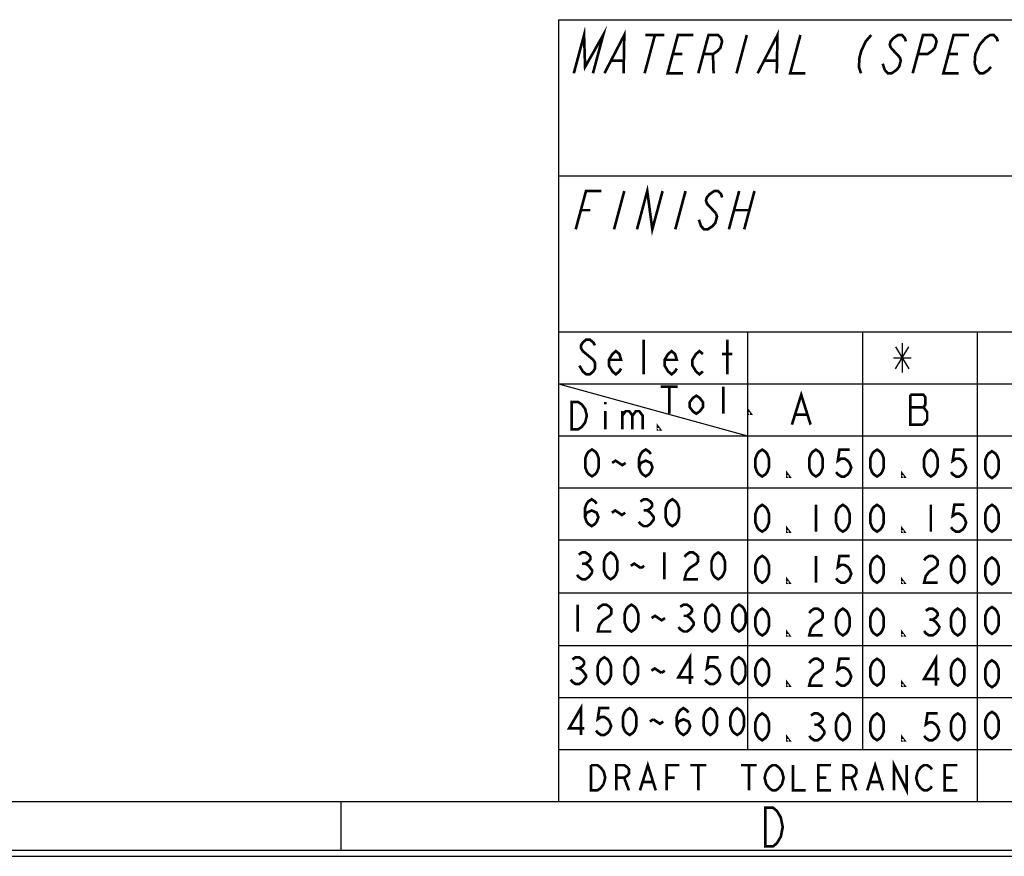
# Model space of a CAD drawing. Header units: millimetres. Extents: x 0 to 420, y 0 to 297.
# Tile 4 of 16: x 204 to 260, y 0 to 47. Entities that reach past the tile are written whole.
import ezdxf

# ---------------------------------------------------------------- set-up
doc = ezdxf.new("R2010")
doc.units = ezdxf.units.MM
doc.header["$LTSCALE"] = 23.1
doc.layers.get('0').update_dxf_attribs({"linetype": 'CONTINUOUS'})

msp = doc.modelspace()

# ---------------------------------------------------------------- linework, layer by layer
at = {"color": 7, "linetype": 'CONTINUOUS', "true_color": 0xf5f5f5}
for p, q in [((234.756, 47.473), (417.234, 47.473)), ((234.756, 47.473), (234.756, 3.102)), ((234.756, 38.619), (315.07, 38.619)), ((234.756, 29.765), (417.234, 29.765)), ((245.479, 29.765), (245.479, 6.053)), ((251.995, 29.765), (251.995, 6.053)), ((258.512, 29.765), (258.512, 3.102)), ((254.254, 29.123), (254.254, 27.456)), ((253.879, 28.914), (254.629, 27.664)), ((253.879, 27.664), (254.629, 28.914)), ((253.754, 28.289), (254.754, 28.289)), ((234.756, 26.814), (304.127, 26.814)), ((234.756, 26.814), (245.479, 23.863)), ((234.756, 23.863), (304.127, 23.863)), ((234.756, 20.911), (417.234, 20.911)), ((234.756, 17.96), (304.127, 17.96)), ((234.756, 14.958), (304.127, 14.958)), ((234.756, 11.955), (417.234, 11.955)), ((234.756, 9.004), (304.127, 9.004)), ((234.756, 6.053), (304.127, 6.053)), ((2.782, 3.102), (417.234, 3.102)), ((222.436, 0.358), (222.436, 3.102)), ((0, 0), (420, 0)), ((0.038, 0.358), (419.978, 0.358))]:
    msp.add_line(p, q, dxfattribs=at)
at = {"color": 7, "linetype": 'CONTINUOUS', "true_color": 0xf5f5f5, "const_width": 0.15}
for points in [[(235.625, 44.432), (236.207, 46.604), (236.265, 44.794), (237.293, 46.604), (236.711, 44.432)], [(237.363, 44.432), (238.488, 46.604), (238.449, 44.432)], [(246.051, 44.432), (247.176, 46.604), (247.137, 44.432)], [(240.225, 46.604), (239.643, 44.432)], [(239.682, 46.604), (240.768, 46.604)], [(241.815, 44.432), (240.947, 44.432), (241.529, 46.604), (242.397, 46.604)], [(242.684, 44.432), (243.266, 46.604), (243.809, 46.604), (243.978, 46.423), (244.038, 46.242), (243.941, 45.88), (243.784, 45.699), (243.518, 45.518), (242.975, 45.518)], [(245.438, 46.604), (244.856, 44.432)], [(248.479, 46.604), (247.897, 44.432), (248.766, 44.432)], [(252.498, 46.604), (252.184, 46.242), (251.93, 45.699), (251.833, 45.337), (251.796, 44.794), (251.916, 44.432)], [(254.464, 46.242), (254.404, 46.423), (254.236, 46.604), (254.018, 46.604), (253.753, 46.423), (253.596, 46.242), (253.547, 46.061), (253.607, 45.88)], [(254.848, 44.432), (255.43, 46.604), (255.973, 46.604), (256.142, 46.423), (256.202, 46.242), (256.105, 45.88), (255.948, 45.699), (255.682, 45.518), (255.139, 45.518)], [(257.455, 44.432), (256.586, 44.432), (257.168, 46.604), (258.037, 46.604)], [(258.361, 44.975), (258.397, 45.518), (258.652, 46.061), (258.809, 46.242), (258.966, 46.423), (259.232, 46.604), (259.449, 46.604), (259.617, 46.423), (259.678, 46.242)], [(253.607, 45.88), (253.945, 45.518), (254.113, 45.337), (254.173, 45.156), (254.076, 44.794), (253.919, 44.613), (253.654, 44.432), (253.436, 44.432), (253.268, 44.613)], [(241.238, 45.518), (241.781, 45.518)], [(243.518, 45.518), (243.553, 44.432)], [(256.877, 45.518), (257.42, 45.518)], [(237.774, 45.156), (238.425, 45.156)], [(246.462, 45.156), (247.114, 45.156)], [(253.268, 44.613), (253.147, 44.975)], [(259.29, 44.794), (259.132, 44.613), (258.867, 44.432), (258.65, 44.432), (258.481, 44.613), (258.361, 44.975)], [(239.209, 35.578), (239.791, 37.75), (240.078, 35.578), (240.66, 37.75)], [(235.733, 35.578), (236.316, 37.75), (237.184, 37.75)], [(238.488, 37.75), (237.906, 35.578)], [(241.963, 37.75), (241.381, 35.578)], [(244.038, 37.388), (243.978, 37.569), (243.809, 37.75), (243.592, 37.75), (243.326, 37.569), (243.169, 37.388), (243.121, 37.207), (243.181, 37.026), (243.35, 36.845), (243.687, 36.483)], [(245.004, 37.75), (244.422, 35.578)], [(245.873, 37.75), (245.291, 35.578)], [(236.025, 36.664), (236.568, 36.664)], [(243.687, 36.483), (243.747, 36.302), (243.65, 35.94), (243.493, 35.759), (243.227, 35.578), (243.01, 35.578), (242.841, 35.759), (242.721, 36.121)], [(244.713, 36.664), (245.582, 36.664)], [(236.826, 28.995), (236.728, 29.159), (236.53, 29.324), (236.333, 29.324), (236.135, 29.159), (236.037, 28.995), (236.037, 28.83), (236.135, 28.666)], [(239.591, 27.349), (239.591, 29.324)], [(244.33, 27.349), (244.33, 29.324)], [(236.135, 28.666), (236.728, 28.172), (236.826, 28.007), (236.826, 27.678), (236.728, 27.514), (236.53, 27.349), (236.333, 27.349), (236.135, 27.514), (236.037, 27.678), (235.938, 27.843)], [(238.307, 27.678), (238.209, 27.514), (238.011, 27.349), (237.814, 27.514), (237.616, 27.843), (237.616, 28.172), (237.814, 28.501), (238.011, 28.666), (238.209, 28.501), (238.307, 28.172), (237.616, 28.172)], [(241.467, 27.678), (241.368, 27.514), (241.171, 27.349), (240.973, 27.514), (240.776, 27.843), (240.776, 28.172), (240.973, 28.501), (241.171, 28.666), (241.368, 28.501), (241.467, 28.172), (240.776, 28.172)], [(242.948, 27.514), (242.75, 27.349), (242.553, 27.514), (242.355, 27.843), (242.355, 28.172), (242.553, 28.501), (242.75, 28.666), (242.948, 28.501)], [(244.034, 28.501), (244.626, 28.501)], [(240.56, 26.651), (241.519, 26.651)], [(241.039, 26.651), (241.039, 25.116)], [(244.109, 25.116), (244.109, 26.651)], [(247.996, 24.495), (248.525, 26.19), (249.055, 24.495)], [(254.716, 26.19), (254.715, 24.495), (255.457, 24.495)], [(255.457, 24.495), (255.669, 24.778), (255.669, 25.201), (255.563, 25.342), (255.457, 25.484), (255.563, 25.625), (255.563, 26.049), (255.457, 26.19), (254.716, 26.19)], [(235.5, 25.771), (235.884, 25.771), (236.076, 25.643), (236.172, 25.515), (236.267, 25.387), (236.363, 25.004), (236.267, 24.62), (236.172, 24.492), (236.076, 24.364), (235.884, 24.236), (235.5, 24.236), (235.5, 25.771)], [(237.418, 25.771), (237.418, 25.643)], [(242.958, 25.5), (242.766, 25.244), (242.574, 25.116), (242.382, 25.244), (242.191, 25.5), (242.191, 25.756), (242.382, 26.011), (242.574, 26.139), (242.766, 26.011), (242.958, 25.756), (242.958, 25.5)], [(237.418, 25.259), (237.418, 24.236)], [(238.378, 25.259), (238.378, 24.236)], [(238.378, 25.004), (238.57, 25.259), (238.761, 25.259), (238.953, 25.004), (238.953, 24.236)], [(238.953, 25.004), (239.145, 25.259), (239.337, 25.259), (239.529, 25.004), (239.529, 24.236)], [(245.644, 25.116), (245.548, 25.116), (245.548, 25.244), (245.644, 25.116)], [(248.208, 25.06), (248.843, 25.06)], [(254.716, 25.484), (255.457, 25.484)], [(240.488, 24.236), (240.392, 24.236), (240.392, 24.364), (240.488, 24.236)], [(236.656, 21.561), (236.465, 21.688), (236.37, 21.815), (236.275, 22.069), (236.275, 22.577), (236.37, 22.832), (236.465, 22.959), (236.656, 23.086), (236.847, 22.959), (236.942, 22.832), (237.037, 22.577), (237.037, 22.069), (236.942, 21.815), (236.847, 21.688), (236.656, 21.561)], [(239.325, 22.069), (239.421, 22.323), (239.707, 22.45), (239.993, 22.323), (240.088, 22.069), (239.993, 21.815), (239.897, 21.688), (239.707, 21.561), (239.516, 21.688), (239.421, 21.815), (239.325, 22.069), (239.325, 22.577), (239.421, 22.832), (239.516, 22.959), (239.707, 23.086), (239.897, 22.959), (239.993, 22.832)], [(246.31, 21.551), (246.119, 21.678), (246.024, 21.805), (245.929, 22.059), (245.929, 22.568), (246.024, 22.822), (246.119, 22.949), (246.31, 23.076), (246.501, 22.949), (246.596, 22.822), (246.691, 22.568), (246.691, 22.059), (246.596, 21.805), (246.501, 21.678), (246.31, 21.551)], [(249.361, 21.551), (249.17, 21.678), (249.075, 21.805), (248.979, 22.059), (248.979, 22.568), (249.075, 22.822), (249.17, 22.949), (249.361, 23.076), (249.551, 22.949), (249.647, 22.822), (249.742, 22.568), (249.742, 22.059), (249.647, 21.805), (249.551, 21.678), (249.361, 21.551)], [(251.267, 23.076), (250.695, 23.076), (250.6, 22.44), (250.791, 22.568), (250.981, 22.568), (251.172, 22.44), (251.267, 22.313), (251.363, 22.059), (251.267, 21.805), (251.172, 21.678), (250.981, 21.551), (250.791, 21.551), (250.6, 21.678), (250.505, 21.805)], [(252.826, 21.551), (252.636, 21.678), (252.54, 21.805), (252.445, 22.059), (252.445, 22.568), (252.54, 22.822), (252.636, 22.949), (252.826, 23.076), (253.017, 22.949), (253.112, 22.822), (253.208, 22.568), (253.208, 22.059), (253.112, 21.805), (253.017, 21.678), (252.826, 21.551)], [(255.877, 21.551), (255.686, 21.678), (255.591, 21.805), (255.496, 22.059), (255.496, 22.568), (255.591, 22.822), (255.686, 22.949), (255.877, 23.076), (256.068, 22.949), (256.163, 22.822), (256.258, 22.568), (256.258, 22.059), (256.163, 21.805), (256.068, 21.678), (255.877, 21.551)], [(257.784, 23.076), (257.212, 23.076), (257.116, 22.44), (257.307, 22.568), (257.498, 22.568), (257.688, 22.44), (257.784, 22.313), (257.879, 22.059), (257.784, 21.805), (257.688, 21.678), (257.498, 21.551), (257.307, 21.551), (257.116, 21.678), (257.021, 21.805)], [(259.343, 21.463), (259.152, 21.59), (259.057, 21.717), (258.961, 21.972), (258.961, 22.48), (259.057, 22.734), (259.152, 22.861), (259.343, 22.989), (259.533, 22.861), (259.629, 22.734), (259.724, 22.48), (259.724, 21.972), (259.629, 21.717), (259.533, 21.59), (259.343, 21.463)], [(237.8, 22.323), (237.991, 22.45), (238.181, 22.323), (238.372, 22.196), (238.563, 22.323)], [(247.835, 21.551), (247.74, 21.551), (247.74, 21.678), (247.835, 21.551)], [(254.352, 21.551), (254.256, 21.551), (254.256, 21.678), (254.352, 21.551)], [(236.256, 19.242), (236.351, 19.497), (236.637, 19.624), (236.923, 19.497), (237.018, 19.242), (236.923, 18.988), (236.828, 18.861), (236.637, 18.734), (236.446, 18.861), (236.351, 18.988), (236.256, 19.242), (236.256, 19.751), (236.351, 20.005), (236.446, 20.132), (236.637, 20.259), (236.828, 20.132), (236.923, 20.005)], [(239.402, 20.132), (239.592, 20.259), (239.783, 20.259), (239.974, 20.132), (240.069, 20.005), (240.069, 19.878), (239.974, 19.751), (239.783, 19.624), (239.974, 19.497)], [(241.213, 18.734), (241.022, 18.861), (240.927, 18.988), (240.832, 19.242), (240.832, 19.751), (240.927, 20.005), (241.022, 20.132), (241.213, 20.259), (241.404, 20.132), (241.499, 20.005), (241.594, 19.751), (241.594, 19.242), (241.499, 18.988), (241.404, 18.861), (241.213, 18.734)], [(237.781, 19.497), (237.972, 19.624), (238.162, 19.497), (238.353, 19.369), (238.544, 19.497)], [(239.974, 19.497), (240.164, 19.242), (240.164, 19.115), (240.069, 18.988), (239.974, 18.861), (239.783, 18.734), (239.592, 18.734), (239.402, 18.861), (239.306, 18.988)], [(239.592, 19.624), (239.783, 19.624)], [(246.31, 18.421), (246.119, 18.548), (246.024, 18.675), (245.929, 18.929), (245.929, 19.438), (246.024, 19.692), (246.119, 19.819), (246.31, 19.946), (246.501, 19.819), (246.596, 19.692), (246.691, 19.438), (246.691, 18.929), (246.596, 18.675), (246.501, 18.548), (246.31, 18.421)], [(249.361, 19.946), (249.361, 18.421)], [(250.886, 18.421), (250.695, 18.548), (250.6, 18.675), (250.505, 18.929), (250.505, 19.438), (250.6, 19.692), (250.695, 19.819), (250.886, 19.946), (251.077, 19.819), (251.172, 19.692), (251.267, 19.438), (251.267, 18.929), (251.172, 18.675), (251.077, 18.548), (250.886, 18.421)], [(252.826, 18.421), (252.636, 18.548), (252.54, 18.675), (252.445, 18.929), (252.445, 19.438), (252.54, 19.692), (252.636, 19.819), (252.826, 19.946), (253.017, 19.819), (253.112, 19.692), (253.208, 19.438), (253.208, 18.929), (253.112, 18.675), (253.017, 18.548), (252.826, 18.421)], [(255.877, 19.946), (255.877, 18.421)], [(257.784, 19.946), (257.212, 19.946), (257.116, 19.311), (257.307, 19.438), (257.498, 19.438), (257.688, 19.311), (257.784, 19.184), (257.879, 18.929), (257.784, 18.675), (257.688, 18.548), (257.498, 18.421), (257.307, 18.421), (257.116, 18.548), (257.021, 18.675)], [(259.343, 18.421), (259.152, 18.548), (259.057, 18.675), (258.961, 18.929), (258.961, 19.438), (259.057, 19.692), (259.152, 19.819), (259.343, 19.946), (259.533, 19.819), (259.629, 19.692), (259.724, 19.438), (259.724, 18.929), (259.629, 18.675), (259.533, 18.548), (259.343, 18.421)], [(247.835, 18.421), (247.74, 18.421), (247.74, 18.548), (247.835, 18.421)], [(254.352, 18.421), (254.256, 18.421), (254.256, 18.548), (254.352, 18.421)], [(235.903, 17.118), (236.094, 17.245), (236.285, 17.245), (236.475, 17.118), (236.571, 16.991), (236.571, 16.864), (236.475, 16.736), (236.285, 16.609), (236.475, 16.482), (236.571, 16.355), (236.666, 16.228), (236.666, 16.101)], [(237.715, 15.719), (237.524, 15.847), (237.429, 15.974), (237.333, 16.228), (237.333, 16.736), (237.429, 16.991), (237.524, 17.118), (237.715, 17.245), (237.905, 17.118), (238.001, 16.991), (238.096, 16.736), (238.096, 16.228), (238.001, 15.974), (237.905, 15.847), (237.715, 15.719)], [(240.765, 17.245), (240.765, 15.719)], [(241.909, 16.991), (242.005, 17.118), (242.195, 17.245), (242.386, 17.245), (242.577, 17.118), (242.672, 16.991), (242.672, 16.736), (242.577, 16.609), (242.386, 16.482), (242.195, 16.355), (242.005, 16.101), (241.909, 15.719), (242.672, 15.719)], [(243.816, 15.719), (243.625, 15.847), (243.53, 15.974), (243.435, 16.228), (243.435, 16.736), (243.53, 16.991), (243.625, 17.118), (243.816, 17.245), (244.007, 17.118), (244.102, 16.991), (244.197, 16.736), (244.197, 16.228), (244.102, 15.974), (244.007, 15.847), (243.816, 15.719)], [(246.31, 15.523), (246.119, 15.65), (246.024, 15.777), (245.929, 16.031), (245.929, 16.54), (246.024, 16.794), (246.119, 16.921), (246.31, 17.048), (246.501, 16.921), (246.596, 16.794), (246.691, 16.54), (246.691, 16.031), (246.596, 15.777), (246.501, 15.65), (246.31, 15.523)], [(249.361, 17.048), (249.361, 15.523)], [(251.267, 17.048), (250.695, 17.048), (250.6, 16.413), (250.791, 16.54), (250.981, 16.54), (251.172, 16.413), (251.267, 16.286), (251.363, 16.031), (251.267, 15.777), (251.172, 15.65), (250.981, 15.523), (250.791, 15.523), (250.6, 15.65), (250.505, 15.777)], [(252.826, 15.523), (252.636, 15.65), (252.54, 15.777), (252.445, 16.031), (252.445, 16.54), (252.54, 16.794), (252.636, 16.921), (252.826, 17.048), (253.017, 16.921), (253.112, 16.794), (253.208, 16.54), (253.208, 16.031), (253.112, 15.777), (253.017, 15.65), (252.826, 15.523)], [(255.496, 16.794), (255.591, 16.921), (255.782, 17.048), (255.972, 17.048), (256.163, 16.921), (256.258, 16.794), (256.258, 16.54), (256.163, 16.413), (255.972, 16.286), (255.782, 16.158), (255.591, 15.904), (255.496, 15.523), (256.258, 15.523)], [(257.402, 15.523), (257.212, 15.65), (257.116, 15.777), (257.021, 16.031), (257.021, 16.54), (257.116, 16.794), (257.212, 16.921), (257.402, 17.048), (257.593, 16.921), (257.688, 16.794), (257.784, 16.54), (257.784, 16.031), (257.688, 15.777), (257.593, 15.65), (257.402, 15.523)], [(259.343, 15.433), (259.152, 15.56), (259.057, 15.688), (258.961, 15.942), (258.961, 16.45), (259.057, 16.704), (259.152, 16.832), (259.343, 16.959), (259.533, 16.832), (259.629, 16.704), (259.724, 16.45), (259.724, 15.942), (259.629, 15.688), (259.533, 15.56), (259.343, 15.433)], [(236.094, 16.609), (236.285, 16.609)], [(238.859, 16.482), (239.049, 16.609), (239.431, 16.355)], [(239.431, 16.355), (239.621, 16.482)], [(236.666, 16.101), (236.475, 15.847), (236.285, 15.719), (236.094, 15.719), (235.903, 15.847), (235.808, 15.974)], [(247.835, 15.523), (247.74, 15.523), (247.74, 15.65), (247.835, 15.523)], [(254.352, 15.523), (254.256, 15.523), (254.256, 15.65), (254.352, 15.523)], [(235.845, 14.281), (235.845, 12.756)], [(236.989, 14.027), (237.084, 14.154), (237.275, 14.281), (237.465, 14.281), (237.656, 14.154), (237.752, 14.027), (237.752, 13.773), (237.656, 13.646), (237.465, 13.519), (237.275, 13.392), (237.084, 13.137), (236.989, 12.756), (237.752, 12.756)], [(238.895, 12.756), (238.705, 12.883), (238.61, 13.01), (238.514, 13.265), (238.514, 13.773), (238.61, 14.027), (238.705, 14.154), (238.895, 14.281), (239.086, 14.154), (239.181, 14.027), (239.277, 13.773), (239.277, 13.265), (239.181, 13.01), (239.086, 12.883), (238.895, 12.756)], [(241.66, 14.154), (241.851, 14.281), (242.042, 14.281), (242.232, 14.154), (242.327, 14.027), (242.327, 13.9), (242.232, 13.773), (242.042, 13.646), (242.232, 13.519), (242.327, 13.392), (242.423, 13.265), (242.423, 13.137), (242.327, 13.01), (242.232, 12.883), (242.042, 12.756), (241.851, 12.756), (241.66, 12.883), (241.565, 13.01)], [(243.471, 12.756), (243.281, 12.883), (243.186, 13.01), (243.09, 13.265), (243.09, 13.773), (243.186, 14.027), (243.281, 14.154), (243.471, 14.281), (243.662, 14.154), (243.757, 14.027), (243.853, 13.773), (243.853, 13.265), (243.757, 13.01), (243.662, 12.883), (243.471, 12.756)], [(244.997, 12.756), (244.806, 12.883), (244.711, 13.01), (244.615, 13.265), (244.615, 13.773), (244.711, 14.027), (244.806, 14.154), (244.997, 14.281), (245.188, 14.154), (245.283, 14.027), (245.378, 13.773), (245.378, 13.265), (245.283, 13.01), (245.188, 12.883), (244.997, 12.756)], [(246.31, 12.531), (246.119, 12.658), (246.024, 12.785), (245.929, 13.039), (245.929, 13.547), (246.024, 13.802), (246.119, 13.929), (246.31, 14.056), (246.501, 13.929), (246.596, 13.802), (246.691, 13.547), (246.691, 13.039), (246.596, 12.785), (246.501, 12.658), (246.31, 12.531)], [(248.979, 13.802), (249.075, 13.929), (249.265, 14.056), (249.456, 14.056), (249.647, 13.929), (249.742, 13.802), (249.742, 13.547), (249.647, 13.42), (249.456, 13.293), (249.265, 13.166), (249.075, 12.912), (248.979, 12.531), (249.742, 12.531)], [(250.886, 12.531), (250.695, 12.658), (250.6, 12.785), (250.505, 13.039), (250.505, 13.547), (250.6, 13.802), (250.695, 13.929), (250.886, 14.056), (251.077, 13.929), (251.172, 13.802), (251.267, 13.547), (251.267, 13.039), (251.172, 12.785), (251.077, 12.658), (250.886, 12.531)], [(252.826, 12.531), (252.636, 12.658), (252.54, 12.785), (252.445, 13.039), (252.445, 13.547), (252.54, 13.802), (252.636, 13.929), (252.826, 14.056), (253.017, 13.929), (253.112, 13.802), (253.208, 13.547), (253.208, 13.039), (253.112, 12.785), (253.017, 12.658), (252.826, 12.531)], [(255.591, 13.929), (255.782, 14.056), (255.972, 14.056), (256.163, 13.929), (256.258, 13.802), (256.258, 13.675), (256.163, 13.547), (255.972, 13.42), (256.163, 13.293), (256.258, 13.166), (256.354, 13.039), (256.354, 12.912)], [(257.402, 12.531), (257.212, 12.658), (257.116, 12.785), (257.021, 13.039), (257.021, 13.547), (257.116, 13.802), (257.212, 13.929), (257.402, 14.056), (257.593, 13.929), (257.688, 13.802), (257.784, 13.547), (257.784, 13.039), (257.688, 12.785), (257.593, 12.658), (257.402, 12.531)], [(259.343, 12.62), (259.152, 12.747), (259.057, 12.874), (258.961, 13.129), (258.961, 13.637), (259.057, 13.891), (259.152, 14.018), (259.343, 14.145), (259.533, 14.018), (259.629, 13.891), (259.724, 13.637), (259.724, 13.129), (259.629, 12.874), (259.533, 12.747), (259.343, 12.62)], [(240.039, 13.519), (240.23, 13.646), (240.421, 13.519), (240.611, 13.392), (240.802, 13.519)], [(241.851, 13.646), (242.042, 13.646)], [(255.782, 13.42), (255.972, 13.42)], [(247.835, 12.531), (247.74, 12.531), (247.74, 12.658), (247.835, 12.531)], [(254.352, 12.531), (254.256, 12.531), (254.256, 12.658), (254.352, 12.531)], [(256.354, 12.912), (256.163, 12.658), (255.972, 12.531), (255.782, 12.531), (255.591, 12.658), (255.496, 12.785)], [(235.545, 11.169), (235.736, 11.296), (235.926, 11.296), (236.117, 11.169), (236.212, 11.042), (236.212, 10.915), (236.117, 10.788), (235.926, 10.661), (236.117, 10.534), (236.212, 10.407), (236.308, 10.279), (236.308, 10.152), (236.212, 10.025), (236.117, 9.898), (235.926, 9.771), (235.736, 9.771), (235.545, 9.898), (235.45, 10.025)], [(237.356, 9.771), (237.166, 9.898), (237.07, 10.025), (236.975, 10.279), (236.975, 10.788), (237.07, 11.042), (237.166, 11.169), (237.356, 11.296), (237.547, 11.169), (237.642, 11.042), (237.738, 10.788), (237.738, 10.279), (237.642, 10.025), (237.547, 9.898), (237.356, 9.771)], [(238.882, 9.771), (238.691, 9.898), (238.596, 10.025), (238.5, 10.279), (238.5, 10.788), (238.596, 11.042), (238.691, 11.169), (238.882, 11.296), (239.072, 11.169), (239.168, 11.042), (239.263, 10.788), (239.263, 10.279), (239.168, 10.025), (239.072, 9.898), (238.882, 9.771)], [(242.218, 9.771), (242.218, 11.296), (241.551, 10.152), (242.409, 10.152)], [(243.839, 11.296), (243.267, 11.296), (243.172, 10.661), (243.362, 10.788), (243.553, 10.788), (243.744, 10.661), (243.839, 10.534), (243.934, 10.279), (243.839, 10.025), (243.744, 9.898), (243.553, 9.771), (243.362, 9.771), (243.172, 9.898), (243.076, 10.025)], [(244.983, 9.771), (244.792, 9.898), (244.697, 10.025), (244.602, 10.279), (244.602, 10.788), (244.697, 11.042), (244.792, 11.169), (244.983, 11.296), (245.174, 11.169), (245.269, 11.042), (245.364, 10.788), (245.364, 10.279), (245.269, 10.025), (245.174, 9.898), (244.983, 9.771)], [(246.31, 9.686), (246.119, 9.813), (246.024, 9.94), (245.929, 10.194), (245.929, 10.703), (246.024, 10.957), (246.119, 11.084), (246.31, 11.211), (246.501, 11.084), (246.596, 10.957), (246.691, 10.703), (246.691, 10.194), (246.596, 9.94), (246.501, 9.813), (246.31, 9.686)], [(248.979, 10.957), (249.075, 11.084), (249.265, 11.211), (249.456, 11.211), (249.647, 11.084), (249.742, 10.957), (249.742, 10.703), (249.647, 10.575), (249.456, 10.448), (249.265, 10.321), (249.075, 10.067), (248.979, 9.686), (249.742, 9.686)], [(251.267, 11.211), (250.695, 11.211), (250.6, 10.575), (250.791, 10.703), (250.981, 10.703), (251.172, 10.575), (251.267, 10.448), (251.363, 10.194), (251.267, 9.94), (251.172, 9.813), (250.981, 9.686), (250.791, 9.686), (250.6, 9.813), (250.505, 9.94)], [(252.826, 9.686), (252.636, 9.813), (252.54, 9.94), (252.445, 10.194), (252.445, 10.703), (252.54, 10.957), (252.636, 11.084), (252.826, 11.211), (253.017, 11.084), (253.112, 10.957), (253.208, 10.703), (253.208, 10.194), (253.112, 9.94), (253.017, 9.813), (252.826, 9.686)], [(256.163, 9.686), (256.163, 11.211), (255.496, 10.067), (256.354, 10.067)], [(257.402, 9.686), (257.212, 9.813), (257.116, 9.94), (257.021, 10.194), (257.021, 10.703), (257.116, 10.957), (257.212, 11.084), (257.402, 11.211), (257.593, 11.084), (257.688, 10.957), (257.784, 10.703), (257.784, 10.194), (257.688, 9.94), (257.593, 9.813), (257.402, 9.686)], [(259.343, 9.596), (259.152, 9.723), (259.057, 9.85), (258.961, 10.105), (258.961, 10.613), (259.057, 10.867), (259.152, 10.994), (259.343, 11.122), (259.533, 10.994), (259.629, 10.867), (259.724, 10.613), (259.724, 10.105), (259.629, 9.85), (259.533, 9.723), (259.343, 9.596)], [(235.736, 10.661), (235.926, 10.661)], [(240.026, 10.534), (240.216, 10.661), (240.598, 10.407)], [(240.598, 10.407), (240.788, 10.534)], [(247.835, 9.686), (247.74, 9.686), (247.74, 9.813), (247.835, 9.686)], [(254.352, 9.686), (254.256, 9.686), (254.256, 9.813), (254.352, 9.686)], [(236.027, 6.884), (236.027, 8.409), (235.36, 7.265), (236.218, 7.265)], [(237.648, 8.409), (237.076, 8.409), (236.981, 7.774), (237.171, 7.901), (237.362, 7.901), (237.553, 7.774), (237.648, 7.647), (237.743, 7.393), (237.648, 7.138), (237.553, 7.011), (237.362, 6.884), (237.171, 6.884), (236.981, 7.011), (236.885, 7.138)], [(238.792, 6.884), (238.601, 7.011), (238.506, 7.138), (238.411, 7.393), (238.411, 7.901), (238.506, 8.155), (238.601, 8.282), (238.792, 8.409), (238.983, 8.282), (239.078, 8.155), (239.173, 7.901), (239.173, 7.393), (239.078, 7.138), (238.983, 7.011), (238.792, 6.884)], [(241.461, 7.393), (241.557, 7.647), (241.843, 7.774), (242.129, 7.647), (242.224, 7.393), (242.129, 7.138), (242.033, 7.011), (241.843, 6.884), (241.652, 7.011), (241.557, 7.138), (241.461, 7.393), (241.461, 7.901), (241.557, 8.155), (241.652, 8.282), (241.843, 8.409), (242.033, 8.282), (242.129, 8.155)], [(243.368, 6.884), (243.177, 7.011), (243.082, 7.138), (242.987, 7.393), (242.987, 7.901), (243.082, 8.155), (243.177, 8.282), (243.368, 8.409), (243.559, 8.282), (243.654, 8.155), (243.749, 7.901), (243.749, 7.393), (243.654, 7.138), (243.559, 7.011), (243.368, 6.884)], [(244.893, 6.884), (244.703, 7.011), (244.607, 7.138), (244.512, 7.393), (244.512, 7.901), (244.607, 8.155), (244.703, 8.282), (244.893, 8.409), (245.084, 8.282), (245.179, 8.155), (245.275, 7.901), (245.275, 7.393), (245.179, 7.138), (245.084, 7.011), (244.893, 6.884)], [(239.936, 7.647), (240.127, 7.774)], [(240.127, 7.774), (240.508, 7.52), (240.699, 7.647)], [(246.31, 6.585), (246.119, 6.712), (246.024, 6.839), (245.929, 7.093), (245.929, 7.602), (246.024, 7.856), (246.119, 7.983), (246.31, 8.11), (246.501, 7.983), (246.596, 7.856), (246.691, 7.602), (246.691, 7.093), (246.596, 6.839), (246.501, 6.712), (246.31, 6.585)], [(249.075, 7.983), (249.265, 8.11), (249.456, 8.11), (249.647, 7.983), (249.742, 7.856), (249.742, 7.729), (249.647, 7.602), (249.456, 7.475), (249.647, 7.347), (249.742, 7.22), (249.837, 7.093), (249.837, 6.966), (249.742, 6.839), (249.647, 6.712), (249.456, 6.585), (249.265, 6.585), (249.075, 6.712), (248.979, 6.839)], [(250.886, 6.585), (250.695, 6.712), (250.6, 6.839), (250.505, 7.093), (250.505, 7.602), (250.6, 7.856), (250.695, 7.983), (250.886, 8.11), (251.077, 7.983), (251.172, 7.856), (251.267, 7.602), (251.267, 7.093), (251.172, 6.839), (251.077, 6.712), (250.886, 6.585)], [(252.826, 6.585), (252.636, 6.712), (252.54, 6.839), (252.445, 7.093), (252.445, 7.602), (252.54, 7.856), (252.636, 7.983), (252.826, 8.11), (253.017, 7.983), (253.112, 7.856), (253.208, 7.602), (253.208, 7.093), (253.112, 6.839), (253.017, 6.712), (252.826, 6.585)], [(256.258, 8.11), (255.686, 8.11), (255.591, 7.475), (255.782, 7.602), (255.972, 7.602), (256.163, 7.475), (256.258, 7.347), (256.354, 7.093), (256.258, 6.839), (256.163, 6.712), (255.972, 6.585), (255.782, 6.585), (255.591, 6.712), (255.496, 6.839)], [(257.402, 6.585), (257.212, 6.712), (257.116, 6.839), (257.021, 7.093), (257.021, 7.602), (257.116, 7.856), (257.212, 7.983), (257.402, 8.11), (257.593, 7.983), (257.688, 7.856), (257.784, 7.602), (257.784, 7.093), (257.688, 6.839), (257.593, 6.712), (257.402, 6.585)], [(259.343, 6.674), (259.152, 6.801), (259.057, 6.928), (258.961, 7.183), (258.961, 7.691), (259.057, 7.945), (259.152, 8.072), (259.343, 8.2), (259.533, 8.072), (259.629, 7.945), (259.724, 7.691), (259.724, 7.183), (259.629, 6.928), (259.533, 6.801), (259.343, 6.674)], [(249.265, 7.475), (249.456, 7.475)], [(247.835, 6.585), (247.74, 6.585), (247.74, 6.712), (247.835, 6.585)], [(254.352, 6.585), (254.256, 6.585), (254.256, 6.712), (254.352, 6.585)], [(236.601, 5.172), (236.959, 5.172), (237.138, 5.053)], [(237.317, 4.098), (237.138, 3.859), (236.959, 3.74), (236.601, 3.74), (236.601, 5.172)], [(237.138, 5.053), (237.317, 4.814), (237.407, 4.456), (237.317, 4.098)], [(238.034, 3.74), (238.034, 5.172), (238.481, 5.172), (238.66, 5.053), (238.75, 4.934), (238.75, 4.695), (238.66, 4.576), (238.481, 4.456), (238.034, 4.456)], [(239.376, 3.74), (239.824, 5.172), (240.272, 3.74)], [(240.898, 3.74), (240.898, 5.172), (241.615, 5.172)], [(242.241, 5.172), (243.137, 5.172)], [(242.689, 5.172), (242.689, 3.74)], [(245.106, 5.172), (246.001, 5.172)], [(245.554, 5.172), (245.554, 3.74)], [(246.539, 4.814), (246.718, 5.053), (246.897, 5.172), (247.076, 5.172), (247.255, 5.053)], [(247.255, 5.053), (247.434, 4.814), (247.523, 4.456), (247.434, 4.098), (247.255, 3.859)], [(248.061, 5.172), (248.061, 3.74), (248.777, 3.74)], [(250.209, 3.74), (249.493, 3.74), (249.493, 5.172), (250.209, 5.172)], [(250.925, 3.74), (250.925, 5.172), (251.373, 5.172), (251.552, 5.053), (251.642, 4.934), (251.642, 4.695), (251.552, 4.576), (251.373, 4.456), (250.925, 4.456)], [(252.268, 3.74), (252.716, 5.172), (253.164, 3.74)], [(253.79, 3.74), (253.79, 5.172), (254.506, 3.74), (254.506, 5.172)], [(255.133, 4.814), (255.312, 5.053), (255.491, 5.172), (255.67, 5.172), (255.849, 5.053), (255.939, 4.934)], [(257.371, 3.74), (256.655, 3.74), (256.655, 5.172), (257.371, 5.172)], [(238.481, 4.456), (238.75, 3.74)], [(240.898, 4.456), (241.346, 4.456)], [(246.718, 3.859), (246.539, 4.098), (246.449, 4.456), (246.539, 4.814)], [(249.493, 4.456), (249.941, 4.456)], [(251.373, 4.456), (251.642, 3.74)], [(255.312, 3.859), (255.133, 4.098), (255.044, 4.456), (255.133, 4.814)], [(256.655, 4.456), (257.103, 4.456)], [(239.556, 4.217), (240.093, 4.217)], [(247.255, 3.859), (247.076, 3.74), (246.897, 3.74), (246.718, 3.859)], [(252.447, 4.217), (252.984, 4.217)], [(255.939, 3.979), (255.849, 3.859), (255.67, 3.74), (255.491, 3.74), (255.312, 3.859)], [(246.487, 2.757), (246.926, 2.757), (247.146, 2.574), (247.255, 2.391), (247.365, 2.208), (247.475, 1.659), (247.365, 1.111), (247.255, 0.928), (247.146, 0.745), (246.926, 0.562), (246.487, 0.562), (246.487, 2.757)]]:
    msp.add_lwpolyline(points, dxfattribs=at)

doc.saveas('drawing.dxf')
